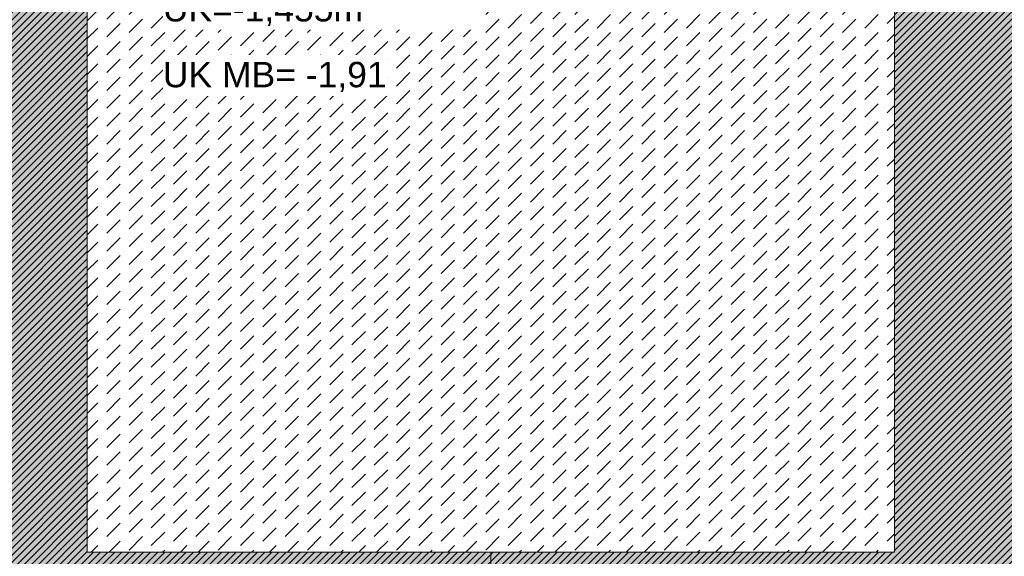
# Model space of a CAD drawing. Header units: metres. Extents: x -273 to 6, y -183 to 13.
# Tile 146 of 256: x -124.09 to -120.19, y -2.91 to -0.78. Entities that reach past the tile are written whole.
import ezdxf

# ---------------------------------------------------------------- set-up
doc = ezdxf.new("R2010")
doc.units = ezdxf.units.M
doc.header["$LTSCALE"] = 0.05
doc.header["$PDMODE"] = 1
doc.header["$PDSIZE"] = -2
doc.linetypes.add('Linienart-53', pattern=[5.291531, 3.175, -1.058062, 0.352704, -0.705764])
doc.layers.get('0').update_dxf_attribs({"lineweight": 25})
for name, color, linetype, lineweight, true_color in [('00 -Bauelemente -Beton unbewehrt', 7, 'Continuous', 9, 0xf7e06e), ('30 -32 Gründung- 2 Flachgründungen u. Bodenplatten', 7, 'Continuous', 9, 0xff6633), ('70 -72 Beschriftung- 1 Beschriftung allgemein', 7, 'Continuous', 9, 0xff6633), ('70 -76 Bemaßung- 2 Allgemein', 7, 'Continuous', 5, 0x6666cc)]:
    doc.layers.add(name, color=color, linetype=linetype, lineweight=lineweight, true_color=true_color)
for name, color, linetype, lineweight in [('30 -35 Decken- 2 Beläge- Dämmung', 7, 'Continuous', 9), ('70 -71 Achsen- 1 Gebäudeachsen', 7, 'Linienart-53', 18), ('Keine', 7, 'Continuous', 9)]:
    doc.layers.add(name, color=color, linetype=linetype, lineweight=lineweight)
doc.styles.add('Arial', font='arial.ttf')
doc.dimstyles.new('k+k_klein', dxfattribs={"dimtxt": 0.100689, "dimasz": 0.05302, "dimexe": 0.05, "dimexo": 0.15, "dimgap": 0.005, "dimtad": 1, "dimdec": 3, "dimtxsty": 'Arial', "dimblk": 'VW_SLASH-2', "dimblk1": 'VW_SLASH-2', "dimblk2": 'VW_SLASH-2', "dimcen": 0, "dimdle": 0.025, "dimadec": 3, "dimazin": 0, "dimtfac": 0.75, "dimtdec": 3, "dimtix": 1, "dimtmove": 0, "dimatfit": 0, "dimldrblk": 'VW_FILLEDARROW', "dimfxl": 0.1, "dimfxlon": 1, "dimfrac": 2, "dimtolj": 1, "dimarcsym": 0})

# ---------------------------------------------------------------- blocks, each defined once
blk = doc.blocks.new('_Achsen (3D)')
at = {"layer": '70 -71 Achsen- 1 Gebäudeachsen', "transparency": 33554687}
blk.add_line((-122.221, 3.8), (-122.221, -46.172), dxfattribs=at)
blk = doc.blocks.new('Gruppe-2131')
at = {"layer": '30 -32 Gründung- 2 Flachgründungen u. Bodenplatten', "flags": 128}
blk.add_lwpolyline([(-123.821, 0.1099), (-120.621, 0.1099), (-120.621, -2.8901), (-123.821, -2.8901)], close=True, dxfattribs=at)
at = {"color": 255}
for points in [[(-123.521, -0.2524), (-122.5926, -0.2524), (-122.5926, -0.0901), (-123.521, -0.0901)], [(-123.521, -0.8204), (-122.2749, -0.8204), (-122.2749, -0.3335), (-123.521, -0.3335)]]:
    blk.add_wipeout(points, dxfattribs=at).dxf.layer = '70 -72 Beschriftung- 1 Beschriftung allgemein'
at = {"layer": '70 -72 Beschriftung- 1 Beschriftung allgemein', "char_height": 0.100689, "attachment_point": 1, "line_spacing_factor": 0.970891, "style": 'Arial'}
for s, insert in [('EF 3,00/3,20m', (-123.521, -0.1171)), ('OK innen=-0,205m\\POK außen=-0,455m\\PUK=-1,455m', (-123.521, -0.3605))]:
    blk.add_mtext(s, dxfattribs=dict(at, insert=insert))
blk = doc.blocks.new('_FU_2D LP5 (2D)')
at = {"color": 255}
blk.add_wipeout([(-123.82099996, 0.10989813), (-120.62099996, 0.10989813), (-120.62099996, -2.89010187), (-123.82099996, -2.89010187)], dxfattribs=at).dxf.layer = '00 -Bauelemente -Beton unbewehrt'
at = {"layer": '00 -Bauelemente -Beton unbewehrt', "linetype": 'Continuous', "lineweight": 9}
h = blk.add_hatch(dxfattribs=at)
h.set_pattern_fill('Unbew_ Beton1 1mm SRF', style=0, pattern_type=2)
h.set_pattern_definition([(45, (0, 0), (0.088388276, 0.01767774), [0.075, -0.05])])
h.paths.add_polyline_path([(-123.82099996, 0.10989813), (-120.62099996, 0.10989813), (-120.62099996, -2.89010187), (-123.82099996, -2.89010187)])
at = {"layer": '30 -35 Decken- 2 Beläge- Dämmung', "linetype": 'Continuous', "lineweight": 18, "true_color": 0xd9d9d9}
h = blk.add_hatch(dxfattribs=at)
h.set_pattern_fill('Schraffur grau', color=254, style=0, pattern_type=2)
h.set_pattern_definition([(45, (-131.188402, -6.746944), (0.014142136, -0.014142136), [])])
h.paths.add_polyline_path([(-149.17086327, -2.24704198), (-150.87086327, -2.24704198), (-150.87086327, -0.54704198), (-151.02099996, -0.54704198), (-151.02099996, -2.89011624), (-154.22099996, -2.89011624), (-154.22099996, -0.54704198), (-159.62099996, -0.54704198), (-159.62099996, -5.54704198), (-119.72099996, -5.54704198), (-119.72099996, -10.21204198), (-100.02099996, -10.21204198), (-100.02099996, -7.44704198), (-101.74599996, -7.44704198), (-101.74599996, -5.21204198), (-114.72099996, -5.21204198), (-114.72099996, -2.89009828), (-116.22099996, -2.89009828), (-116.22099996, -0.54704198), (-120.62099996, -0.54704198), (-120.62099996, -2.89010187), (-123.82099996, -2.89010187), (-123.82099996, -0.54704198), (-128.22099996, -0.54704198), (-128.22099996, -2.89010187), (-131.42099996, -2.89010187), (-131.42099996, -0.54704198), (-135.82099996, -0.54704198), (-135.82099996, -2.89010187), (-139.02099996, -2.89010187), (-139.02099996, -0.54704198), (-143.42099996, -0.54704198), (-143.42099996, -2.89011265), (-146.62099996, -2.89011265), (-146.62099996, -0.54704198), (-149.17086327, -0.54704198)])
h.paths.add_polyline_path([(-105.92099996, -8.27204198), (-108.12099996, -8.27204198), (-108.12099996, -6.07204198), (-105.92099996, -6.07204198)])
h.paths.add_polyline_path([(-113.52099996, -8.27204198), (-115.72099996, -8.27204198), (-115.72099996, -6.07204198), (-113.52099996, -6.07204198)])
at = {"layer": 'Keine', "linetype": 'Continuous', "lineweight": 0, "transparency": 33554511}
h = blk.add_hatch(color=43, dxfattribs=at)
h.paths.add_polyline_path([(-131.42099996, -0.54704198), (-135.82099996, -0.54704198), (-135.82099996, -2.89010187), (-139.02099996, -2.89010187), (-139.02099996, -0.54704198), (-143.42099996, -0.54704198), (-143.42099996, -2.89011265), (-146.62099996, -2.89011265), (-146.62099996, -0.54704198), (-149.17086327, -0.54704198), (-149.17086327, -2.24704198), (-151.02099996, -2.24704198), (-151.02099996, -2.89011624), (-154.22099996, -2.89011624), (-154.22099996, -0.54704198), (-159.62099996, -0.54704198), (-159.62099996, -9.29704198), (-161.89599996, -9.29704198), (-161.89599996, -8.97204198), (-164.29599996, -8.97204198), (-164.29599996, -8.89704198), (-167.04599996, -8.89704198), (-167.04599996, -9.47204198), (-168.59599996, -9.47204198), (-168.59599996, -8.79704198), (-174.32099996, -8.79704198), (-174.32099996, -9.79704198), (-175.32099996, -9.79704198), (-175.32099996, -11.09704198), (-160.82099996, -11.09704198), (-160.82099996, -10.94704198), (-100.02099996, -10.94704198), (-100.02099996, -7.44704198), (-101.74599996, -7.44704198), (-101.74599996, -5.21204198), (-114.72099996, -5.21204198), (-114.72099996, -2.89009828), (-116.22099996, -2.89009828), (-116.22099996, -0.54704198), (-120.62099996, -0.54704198), (-120.62099996, -2.89010187), (-123.82099996, -2.89010187), (-123.82099996, -0.54704198), (-128.22099996, -0.54704198), (-128.22099996, -2.89010187), (-131.42099996, -2.89010187)])
h.paths.add_polyline_path([(-153.72099996, -6.07204198), (-151.52099996, -6.07204198), (-151.52099996, -8.27204198), (-153.72099996, -8.27204198)])
h.paths.add_polyline_path([(-143.92099996, -8.27204198), (-146.12099996, -8.27204198), (-146.12099996, -6.07204198), (-143.92099996, -6.07204198)])
h.paths.add_polyline_path([(-128.72099996, -8.27204198), (-130.92099996, -8.27204198), (-130.92099996, -6.07204198), (-128.72099996, -6.07204198)])
h.paths.add_polyline_path([(-113.52099996, -8.27204198), (-115.72099996, -8.27204198), (-115.72099996, -6.07204198), (-113.52099996, -6.07204198)])
h.paths.add_polyline_path([(-108.12099996, -6.07204198), (-105.92099996, -6.07204198), (-105.92099996, -8.27204198), (-108.12099996, -8.27204198)])
h.paths.add_polyline_path([(-123.32099996, -6.07204198), (-121.12099996, -6.07204198), (-121.12099996, -8.27204198), (-123.32099996, -8.27204198)])
h.paths.add_polyline_path([(-138.52099996, -6.07204198), (-136.32099996, -6.07204198), (-136.32099996, -8.27204198), (-138.52099996, -8.27204198)])
at = {"layer": '00 -Bauelemente -Beton unbewehrt', "flags": 128}
blk.add_lwpolyline([(-123.82099996, 0.10989813), (-120.62099996, 0.10989813), (-120.62099996, -2.89010187), (-123.82099996, -2.89010187)], close=True, dxfattribs=at)
at = {"layer": '30 -35 Decken- 2 Beläge- Dämmung', "flags": 128}
blk.add_lwpolyline([(-159.62099996, -5.54704198), (-119.72099996, -5.54704198), (-119.72099996, -10.21204198), (-100.02099996, -10.21204198), (-100.02099996, -7.44704198), (-101.74599996, -7.44704198), (-101.74599996, -5.21204198), (-114.72099996, -5.21204198), (-114.72099996, -2.89009828), (-116.22099996, -2.89009828), (-116.22099996, -0.54704198), (-120.62099996, -0.54704198), (-120.62099996, -2.89010187), (-123.82099996, -2.89010187), (-123.82099996, -0.54704198), (-128.22099996, -0.54704198), (-128.22099996, -2.89010187), (-131.42099996, -2.89010187), (-131.42099996, -0.54704198), (-135.82099996, -0.54704198)], dxfattribs=at)
at = {"layer": 'Keine', "flags": 128}
blk.add_lwpolyline([(-160.82099996, -10.94704198), (-100.02099996, -10.94704198), (-100.02099996, -7.44704198), (-101.74599996, -7.44704198), (-101.74599996, -5.21204198), (-114.72099996, -5.21204198), (-114.72099996, -2.89009828), (-116.22099996, -2.89009828), (-116.22099996, -0.54704198), (-120.62099996, -0.54704198), (-120.62099996, -2.89010187), (-123.82099996, -2.89010187), (-123.82099996, -0.54704198), (-128.22099996, -0.54704198), (-128.22099996, -2.89010187), (-131.42099996, -2.89010187), (-131.42099996, -0.54704198), (-135.82099996, -0.54704198)], dxfattribs=at)
at = {"layer": '30 -32 Gründung- 2 Flachgründungen u. Bodenplatten', "color": 7}
blk.add_blockref('Gruppe-2131', (0, 0), dxfattribs=at)
blk = doc.blocks.new('VW_SLASH-2')
at = {"color": 0, "linetype": 'ByBlock', "lineweight": -2, "transparency": 16777216}
blk.add_line((0.472, 0), (-1, 0), dxfattribs=at)
at = {"color": 0, "lineweight": 5, "transparency": 16777216, "flags": 128}
blk.add_lwpolyline([(0.5, 0.5), (-0.5, -0.5)], dxfattribs=at)
blk = doc.blocks.new('*D2988')
at = {"layer": '70 -76 Bemaßung- 2 Allgemein', "color": 0, "lineweight": -2}
for p, q in [((-128.221, 1.8), (-128.221, 1.95)), ((-123.821, 1.8), (-123.821, 1.95)), ((-123.874, 1.9), (-128.168, 1.9))]:
    blk.add_line(p, q, dxfattribs=at)
at = {"layer": 'Defpoints', "color": 0}
for p in [(-128.221, 1.9), (-128.221, -2.8901), (-123.821, -2.8901)]:
    blk.add_point(p, dxfattribs=at)
at = {"layer": '70 -76 Bemaßung- 2 Allgemein', "color": 0, "lineweight": -2, "xscale": 0.05302001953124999, "yscale": 0.05302001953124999, "zscale": 0.05302001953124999}
for p, rotation in [((-128.221, 1.9), 180), ((-123.821, 1.9), 360)]:
    blk.add_blockref('VW_SLASH-2', p, dxfattribs=dict(at, rotation=rotation))
at = {"layer": '70 -76 Bemaßung- 2 Allgemein', "color": 0, "insert": (-126.021, 1.9654), "char_height": 0.10069, "attachment_point": 5, "style": 'Arial'}
blk.add_mtext('\\A1;4,40', dxfattribs=at)
blk = doc.blocks.new('VW_FILLEDARROW')
at = {"linetype": 'Continuous', "lineweight": 0, "transparency": 16777216}
blk.add_hatch(color=0, dxfattribs=at).paths.add_polyline_path([(-2.829, 0.758), (0, 0), (-2.829, -0.758)])
at = {"color": 0, "lineweight": 5, "transparency": 16777216, "flags": 128}
blk.add_lwpolyline([(-2.829, 0.758), (0, 0), (-2.829, -0.758)], close=True, dxfattribs=at)
blk = doc.blocks.new('*D2989')
at = {"layer": '70 -76 Bemaßung- 2 Allgemein', "color": 0, "lineweight": -2}
for p, q in [((-123.821, 1.8), (-123.821, 1.95)), ((-122.221, 1.8), (-122.221, 1.95)), ((-122.274, 1.9), (-123.768, 1.9))]:
    blk.add_line(p, q, dxfattribs=at)
at = {"layer": 'Defpoints', "color": 0}
for p in [(-123.821, 1.9), (-122.221, 0.153), (-123.821, -2.8901)]:
    blk.add_point(p, dxfattribs=at)
at = {"layer": '70 -76 Bemaßung- 2 Allgemein', "color": 0, "lineweight": -2, "xscale": 0.05302001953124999, "yscale": 0.05302001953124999, "zscale": 0.05302001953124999, "rotation": 180}
blk.add_blockref('VW_SLASH-2', (-123.821, 1.9), dxfattribs=at)
at = {"layer": '70 -76 Bemaßung- 2 Allgemein', "color": 0, "lineweight": -2, "xscale": 0.05302001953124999, "yscale": 0.05302001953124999, "zscale": 0.05302001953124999}
blk.add_blockref('VW_SLASH-2', (-122.221, 1.9), dxfattribs=at)
at = {"layer": '70 -76 Bemaßung- 2 Allgemein', "color": 0, "insert": (-123.021, 1.9654), "char_height": 0.10069, "attachment_point": 5, "style": 'Arial'}
blk.add_mtext('\\A1;1,60', dxfattribs=at)
blk = doc.blocks.new('*D2990')
at = {"layer": '70 -76 Bemaßung- 2 Allgemein', "color": 0, "lineweight": -2}
for p, q in [((-122.221, 1.8), (-122.221, 1.95)), ((-120.621, 1.8), (-120.621, 1.95)), ((-120.674, 1.9), (-122.168, 1.9))]:
    blk.add_line(p, q, dxfattribs=at)
at = {"layer": 'Defpoints', "color": 0}
for p in [(-122.221, 1.9), (-122.221, 0.153), (-120.621, -2.8901)]:
    blk.add_point(p, dxfattribs=at)
at = {"layer": '70 -76 Bemaßung- 2 Allgemein', "color": 0, "lineweight": -2, "xscale": 0.05302001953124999, "yscale": 0.05302001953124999, "zscale": 0.05302001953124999}
for p, rotation in [((-122.221, 1.9), 180), ((-120.621, 1.9), 360)]:
    blk.add_blockref('VW_SLASH-2', p, dxfattribs=dict(at, rotation=rotation))
at = {"layer": '70 -76 Bemaßung- 2 Allgemein', "color": 0, "insert": (-121.421, 1.9654), "char_height": 0.10069, "attachment_point": 5, "style": 'Arial'}
blk.add_mtext('\\A1;1,60', dxfattribs=at)
blk = doc.blocks.new('*D2991')
at = {"layer": '70 -76 Bemaßung- 2 Allgemein', "color": 0, "lineweight": -2}
for p, q in [((-120.621, 1.8), (-120.621, 1.95)), ((-116.221, 1.8), (-116.221, 1.95)), ((-116.274, 1.9), (-120.568, 1.9))]:
    blk.add_line(p, q, dxfattribs=at)
at = {"layer": 'Defpoints', "color": 0}
for p in [(-120.621, 1.9), (-116.221, -0.247), (-120.621, -2.8901)]:
    blk.add_point(p, dxfattribs=at)
at = {"layer": '70 -76 Bemaßung- 2 Allgemein', "color": 0, "lineweight": -2, "xscale": 0.05302001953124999, "yscale": 0.05302001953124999, "zscale": 0.05302001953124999, "rotation": 180}
blk.add_blockref('VW_SLASH-2', (-120.621, 1.9), dxfattribs=at)
at = {"layer": '70 -76 Bemaßung- 2 Allgemein', "color": 0, "lineweight": -2, "xscale": 0.05302001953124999, "yscale": 0.05302001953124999, "zscale": 0.05302001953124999}
blk.add_blockref('VW_SLASH-2', (-116.221, 1.9), dxfattribs=at)
at = {"layer": '70 -76 Bemaßung- 2 Allgemein', "color": 0, "insert": (-118.421, 1.9654), "char_height": 0.10069, "attachment_point": 5, "style": 'Arial'}
blk.add_mtext('\\A1;4,40', dxfattribs=at)
blk = doc.blocks.new('*D3242')
at = {"layer": '70 -76 Bemaßung- 2 Allgemein', "color": 0, "lineweight": -2}
for p, q in [((-122.221, 1.3), (-122.221, 1.45)), ((-120.621, 1.3), (-120.621, 1.45)), ((-120.674, 1.4), (-122.168, 1.4))]:
    blk.add_line(p, q, dxfattribs=at)
at = {"layer": 'Defpoints', "color": 0}
for p in [(-122.221, 1.4), (-122.221, 0.153), (-120.621, -2.8901)]:
    blk.add_point(p, dxfattribs=at)
at = {"layer": '70 -76 Bemaßung- 2 Allgemein', "color": 0, "lineweight": -2, "xscale": 0.05302001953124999, "yscale": 0.05302001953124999, "zscale": 0.05302001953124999}
for p, rotation in [((-122.221, 1.4), 180), ((-120.621, 1.4), 360)]:
    blk.add_blockref('VW_SLASH-2', p, dxfattribs=dict(at, rotation=rotation))
at = {"layer": '70 -76 Bemaßung- 2 Allgemein', "color": 0, "insert": (-121.421, 1.4654), "char_height": 0.10069, "attachment_point": 5, "style": 'Arial'}
blk.add_mtext('\\A1;1,60', dxfattribs=at)
blk = doc.blocks.new('*D3243')
at = {"layer": '70 -76 Bemaßung- 2 Allgemein', "color": 0, "lineweight": -2}
for p, q in [((-120.621, 1.3), (-120.621, 1.45)), ((-120.521, 1.3), (-120.521, 1.45)), ((-120.674, 1.4), (-120.727, 1.4)), ((-120.521, 1.4), (-120.621, 1.4)), ((-120.468, 1.4), (-120.415, 1.4))]:
    blk.add_line(p, q, dxfattribs=at)
at = {"layer": 'Defpoints', "color": 0}
for p in [(-120.621, 1.4), (-120.521, 0.1499), (-120.621, -2.8901)]:
    blk.add_point(p, dxfattribs=at)
at = {"layer": '70 -76 Bemaßung- 2 Allgemein', "color": 0, "lineweight": -2, "xscale": 0.05302001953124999, "yscale": 0.05302001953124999, "zscale": 0.05302001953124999}
blk.add_blockref('VW_SLASH-2', (-120.621, 1.4), dxfattribs=at)
at = {"layer": '70 -76 Bemaßung- 2 Allgemein', "color": 0, "lineweight": -2, "xscale": 0.05302001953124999, "yscale": 0.05302001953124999, "zscale": 0.05302001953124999, "rotation": 180}
blk.add_blockref('VW_SLASH-2', (-120.521, 1.4), dxfattribs=at)
at = {"layer": '70 -76 Bemaßung- 2 Allgemein', "color": 0, "insert": (-120.571, 1.5089), "char_height": 0.10069, "attachment_point": 5, "style": 'Arial'}
blk.add_mtext('\\A1;10', dxfattribs=at)
blk = doc.blocks.new('Gruppe-2982')
at = {"layer": '70 -72 Beschriftung- 1 Beschriftung allgemein', "linetype": 'Continuous', "lineweight": 5}
blk.add_point((-123.521, -0.8204), dxfattribs=at)
at = {"color": 255}
blk.add_wipeout([(-123.521, -1.0826), (-122.628, -1.0826), (-122.628, -0.9204), (-123.521, -0.9204)], dxfattribs=at).dxf.layer = '70 -72 Beschriftung- 1 Beschriftung allgemein'
at = {"layer": '70 -72 Beschriftung- 1 Beschriftung allgemein', "insert": (-123.521, -0.9474), "char_height": 0.100689, "attachment_point": 1, "line_spacing_factor": 0.970891, "style": 'Arial'}
blk.add_mtext('UK MB= -1,91', dxfattribs=at)
blk = doc.blocks.new('Gruppe-2789')
at = {"layer": '70 -76 Bemaßung- 2 Allgemein'}
for base, p1, p2, text, picture, middle in [((-128.22099996, 1.89995802), (-123.82099996, -2.89010187), (-128.22099996, -2.89010187), '4,40', '*D2988', (-126.02099996, 1.96542156)), ((-123.82099996, 1.89995802), (-122.22099996, 0.15295802), (-123.82099996, -2.89010187), '1,60', '*D2989', (-123.02099996, 1.96542156)), ((-122.22099996, 1.89995802), (-120.62099996, -2.89010187), (-122.22099996, 0.15295802), '1,60', '*D2990', (-121.42099996, 1.96542156)), ((-120.62099996, 1.89995802), (-116.22099996, -0.24704198), (-120.62099996, -2.89010187), '4,40', '*D2991', (-118.42099996, 1.96542156))]:
    dim = blk.add_linear_dim(base=base, p1=p1, p2=p2, text=text, dimstyle='k+k_klein', override={"dimtxt": 0.100689, "dimgap": 0.005, "dimdec": 8, "dimpost": '<>', "dimtxsty": 'Arial', "dimtmove": 2}, dxfattribs=at)
    dim.commit()
    dim.dimension.update_dxf_attribs({"geometry": picture, "text_midpoint": middle})
blk = doc.blocks.new('Gruppe-2794')
at = {"layer": '70 -76 Bemaßung- 2 Allgemein'}
for base, p1, p2, text, override, picture, middle in [((-120.62099996, 1.39995802), (-120.52099996, 0.14989813), (-120.62099996, -2.89010187), '10', {"dimtxt": 0.100689, "dimgap": 0.005, "dimdec": 8, "dimpost": '<>', "dimtxsty": 'Arial', "dimtix": 0, "dimtmove": 2}, '*D3243', (-120.57099996, 1.50885958)), ((-122.22099996, 1.39995802), (-120.62099996, -2.89010187), (-122.22099996, 0.15295802), '1,60', {"dimtxt": 0.100689, "dimgap": 0.005, "dimdec": 8, "dimpost": '<>', "dimtxsty": 'Arial', "dimtmove": 2}, '*D3242', (-121.42099996, 1.46542156))]:
    dim = blk.add_linear_dim(base=base, p1=p1, p2=p2, text=text, dimstyle='k+k_klein', override=override, dxfattribs=at)
    dim.commit()
    dim.dimension.update_dxf_attribs({"geometry": picture, "text_midpoint": middle})
blk = doc.blocks.new('_FU_2D Bemaßung_ Beschriftung (3D)')
at = {"layer": '70 -76 Bemaßung- 2 Allgemein'}
for name in ['Gruppe-2789', 'Gruppe-2794']:
    blk.add_blockref(name, (0, 0), dxfattribs=at)
at = {"layer": '70 -72 Beschriftung- 1 Beschriftung allgemein', "color": 7}
blk.add_blockref('Gruppe-2982', (0, 0), dxfattribs=at)

msp = doc.modelspace()

# ---------------------------------------------------------------- block references
at = {"layer": 'Keine', "color": 1}
msp.add_blockref('_Achsen (3D)', (0, 0), dxfattribs=at)

# ---------------------------------------------------------------- next in the draw order: block references
msp.add_blockref('_FU_2D LP5 (2D)', (0, 0), dxfattribs=at)

# ---------------------------------------------------------------- next in the draw order: block references
msp.add_blockref('_FU_2D Bemaßung_ Beschriftung (3D)', (0, 0), dxfattribs=at)

doc.saveas('drawing.dxf')
